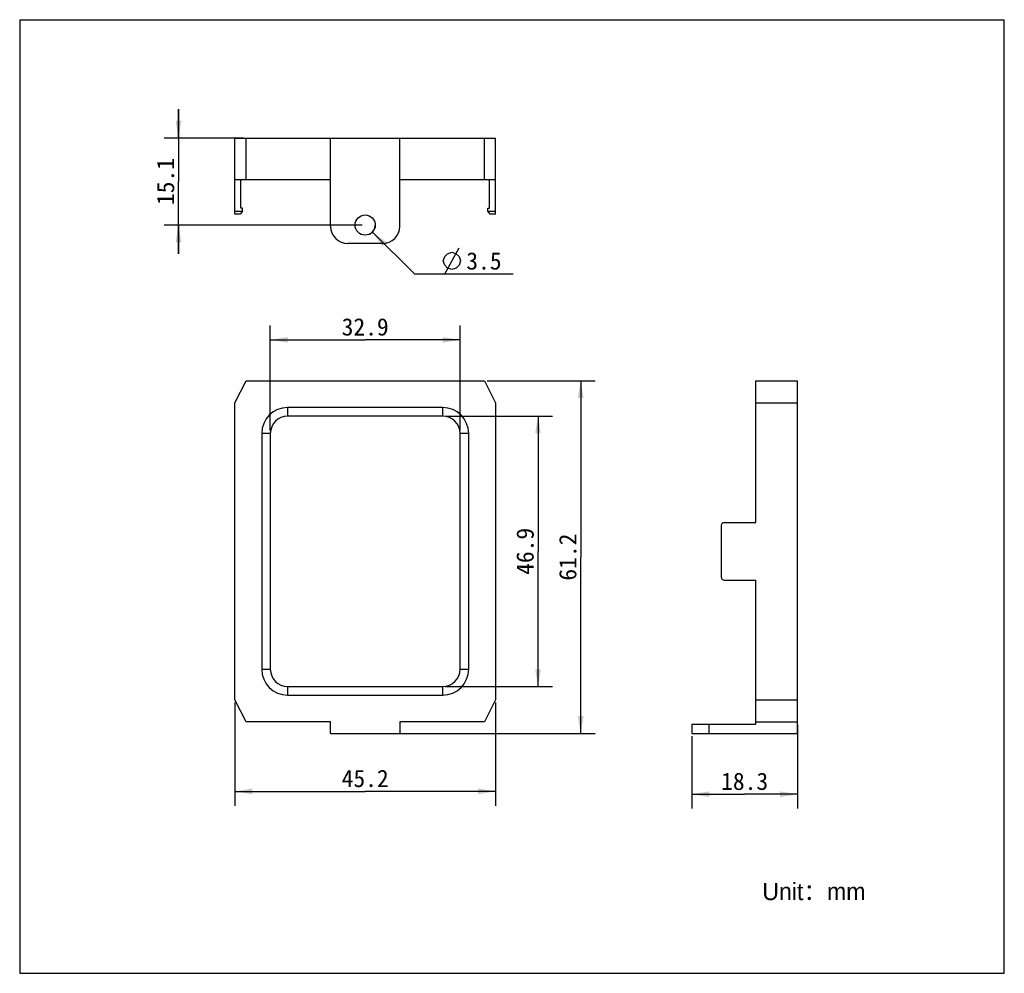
# Model space of a CAD drawing. Header units: millimetres. Extents: x 78 to 249, y 34 to 200.
import ezdxf
from ezdxf.enums import TextEntityAlignment as Align

# ---------------------------------------------------------------- set-up
doc = ezdxf.new("R2010")
doc.units = ezdxf.units.MM
doc.header["$LTSCALE"] = 16.335
doc.layers.get('0').update_dxf_attribs({"linetype": 'CONTINUOUS'})
doc.layers.add('20_ALL_FEATURES', color=7, linetype='CONTINUOUS')
doc.layers.add('51__DRAFT_DIMS', color=7, linetype='CONTINUOUS')
doc.styles.get("Standard").update_dxf_attribs({"font": 'simfang.ttf'})
doc.styles.add('尺寸值（小）', font='兰亭黑 GBK.TTF', dxfattribs={"height": 3})
doc.dimstyles.new('DIMSTYLE_1', dxfattribs={"dimtxt": 3, "dimasz": 3, "dimexe": 2.5, "dimexo": 0.5, "dimgap": 0.75, "dimtad": 1, "dimdsep": 46, "dimtxsty": 'STANDARD', "dimblk": '_FILLED', "dimblk1": '_FILLED', "dimblk2": '_FILLED', "dimcen": 0.09, "dimclrt": 3, "dimazin": 2, "dimtp": 0.3, "dimtm": 0.3, "dimtfac": 1, "dimtofl": 0, "dimtmove": 0, "dimatfit": 3, "dimldrblk": '_FILLED', "dimfxl": 1, "dimtolj": 1, "dimarcsym": 0})
doc.dimstyles.new('DIMSTYLE_2', dxfattribs={"dimtxt": 3, "dimasz": 3, "dimexe": 2.5, "dimexo": 0.5, "dimgap": 0.75, "dimtad": 1, "dimdsep": 46, "dimtxsty": 'STANDARD', "dimblk": '_FILLED', "dimblk1": '_FILLED', "dimblk2": '_FILLED', "dimcen": 0.09, "dimclrt": 3, "dimazin": 2, "dimtp": 0.2, "dimtm": 0.2, "dimtfac": 1, "dimtofl": 0, "dimtmove": 0, "dimatfit": 3, "dimldrblk": '_FILLED', "dimfxl": 1, "dimtolj": 1, "dimarcsym": 0})
doc.dimstyles.new('DIMSTYLE_3', dxfattribs={"dimtxt": 3, "dimasz": 3, "dimexe": 2.5, "dimexo": 0.5, "dimtad": 1, "dimdsep": 46, "dimtxsty": 'STANDARD', "dimblk": '_FILLED', "dimblk1": '_FILLED', "dimblk2": '_FILLED', "dimcen": 0.09, "dimclrt": 3, "dimazin": 2, "dimtp": 0.1, "dimtm": 0.1, "dimtfac": 1, "dimtofl": 0, "dimtmove": 0, "dimatfit": 1, "dimldrblk": '_FILLED', "dimfxl": 1, "dimtolj": 1, "dimarcsym": 0})
doc.dimstyles.new('DIMSTYLE_4', dxfattribs={"dimtxt": 3, "dimasz": 3, "dimexe": 2.5, "dimexo": 0.5, "dimgap": 0.75, "dimtad": 1, "dimdec": 1, "dimdsep": 46, "dimtxsty": 'STANDARD', "dimblk": '_FILLED', "dimblk1": '_FILLED', "dimblk2": '_FILLED', "dimcen": 0.09, "dimclrt": 3, "dimazin": 2, "dimtp": 0.3, "dimtm": 0.3, "dimtfac": 1, "dimtdec": 1, "dimtofl": 0, "dimtmove": 0, "dimatfit": 3, "dimldrblk": '_FILLED', "dimfxl": 1, "dimtolj": 1, "dimarcsym": 0})

# ---------------------------------------------------------------- blocks, each defined once
blk = doc.blocks.new('_FILLED')
at = {"color": 0, "linetype": 'ByBlock'}
blk.add_solid([(0, 0), (-1, 0.167), (-1, -0.167)], dxfattribs=at)
blk = doc.blocks.new('*D1')
at = {"layer": '51__DRAFT_DIMS', "color": 4}
for p, q in [((115.51, 81.35), (115.51, 63.44)), ((160.71, 81.35), (160.71, 63.44)), ((115.51, 65.94), (138.11, 65.94)), ((160.71, 65.94), (138.11, 65.94))]:
    blk.add_line(p, q, dxfattribs=at)
at = {"layer": '51__DRAFT_DIMS', "color": 4, "xscale": 3, "yscale": 3, "zscale": 3, "rotation": 180}
blk.add_blockref('_FILLED', (115.51, 65.94), dxfattribs=at)
at = {"layer": '51__DRAFT_DIMS', "color": 4, "xscale": 3, "yscale": 3, "zscale": 3}
blk.add_blockref('_FILLED', (160.71, 65.94), dxfattribs=at)
at = {"layer": '51__DRAFT_DIMS', "color": 3}
blk.add_text('45.2', height=3, dxfattribs=at).set_placement((138.11, 66.69), align=Align.CENTER)
blk = doc.blocks.new('*D2')
at = {"layer": '51__DRAFT_DIMS', "color": 4}
for p, q in [((159.29, 137.21), (178.01, 137.21)), ((175.51, 137.21), (175.51, 106.61)), ((175.51, 76.01), (175.51, 106.61)), ((144.11, 76.01), (178.01, 76.01))]:
    blk.add_line(p, q, dxfattribs=at)
at = {"layer": '51__DRAFT_DIMS', "color": 4, "xscale": 3, "yscale": 3, "zscale": 3}
for p, rotation in [((175.51, 137.21), 90), ((175.51, 76.01), 270)]:
    blk.add_blockref('_FILLED', p, dxfattribs=dict(at, rotation=rotation))
at = {"layer": '51__DRAFT_DIMS', "color": 3}
blk.add_text('61.2', height=3, rotation=90, dxfattribs=at).set_placement((174.76, 106.61), align=Align.CENTER)
blk = doc.blocks.new('*D3')
at = {"layer": '51__DRAFT_DIMS', "color": 4}
for p, q in [((213.11, 77.51), (213.11, 62.94)), ((194.81, 75.51), (194.81, 62.94)), ((194.81, 65.44), (203.96, 65.44)), ((213.11, 65.44), (203.96, 65.44))]:
    blk.add_line(p, q, dxfattribs=at)
at = {"layer": '51__DRAFT_DIMS', "color": 4, "xscale": 3, "yscale": 3, "zscale": 3, "rotation": 180}
blk.add_blockref('_FILLED', (194.81, 65.44), dxfattribs=at)
at = {"layer": '51__DRAFT_DIMS', "color": 4, "xscale": 3, "yscale": 3, "zscale": 3}
blk.add_blockref('_FILLED', (213.11, 65.44), dxfattribs=at)
at = {"layer": '51__DRAFT_DIMS', "color": 3}
blk.add_text('18.3', height=3, dxfattribs=at).set_placement((203.96, 66.19), align=Align.CENTER)
blk = doc.blocks.new('*D4')
at = {"layer": '51__DRAFT_DIMS', "color": 4}
for p, q in [((139.36, 163.02), (146.66, 155.78)), ((146.66, 155.78), (150.16, 155.78)), ((150.16, 155.78), (163.77, 155.78))]:
    blk.add_line(p, q, dxfattribs=at)
at = {"layer": '51__DRAFT_DIMS', "color": 4, "xscale": 3, "yscale": 3, "zscale": 3, "rotation": 135.2658174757}
blk.add_blockref('_FILLED', (139.36, 163.02), dxfattribs=at)
at = {"layer": '51__DRAFT_DIMS', "color": 3}
blk.add_text('3.5', height=3, dxfattribs=at).set_placement((155.66, 156.53))
blk = doc.blocks.new('*D5')
at = {"layer": '51__DRAFT_DIMS', "color": 4}
for p, q in [((105.71, 179.36), (105.71, 184.36)), ((105.71, 184.36), (105.71, 171.81)), ((116.93, 179.36), (103.21, 179.36)), ((105.71, 159.26), (105.71, 171.81)), ((137.61, 164.26), (103.21, 164.26)), ((105.71, 164.26), (105.71, 159.26))]:
    blk.add_line(p, q, dxfattribs=at)
at = {"layer": '51__DRAFT_DIMS', "color": 4, "xscale": 3, "yscale": 3, "zscale": 3}
for p, rotation in [((105.71, 179.36), 270), ((105.71, 164.26), 90)]:
    blk.add_blockref('_FILLED', p, dxfattribs=dict(at, rotation=rotation))
at = {"layer": '51__DRAFT_DIMS', "color": 3}
blk.add_text('15.1', height=3, rotation=90, dxfattribs=at).set_placement((104.96, 171.81), align=Align.CENTER)
blk = doc.blocks.new('*D6')
at = {"layer": '51__DRAFT_DIMS', "color": 4}
for p, q in [((121.65, 128.57), (121.65, 146.83)), ((154.57, 128.57), (154.57, 146.83)), ((121.65, 144.33), (138.11, 144.33)), ((154.57, 144.33), (138.11, 144.33))]:
    blk.add_line(p, q, dxfattribs=at)
at = {"layer": '51__DRAFT_DIMS', "color": 4, "xscale": 3, "yscale": 3, "zscale": 3, "rotation": 180}
blk.add_blockref('_FILLED', (121.65, 144.33), dxfattribs=at)
at = {"layer": '51__DRAFT_DIMS', "color": 4, "xscale": 3, "yscale": 3, "zscale": 3}
blk.add_blockref('_FILLED', (154.57, 144.33), dxfattribs=at)
at = {"layer": '51__DRAFT_DIMS', "color": 3}
blk.add_text('32.9', height=3, dxfattribs=at).set_placement((138.11, 145.08), align=Align.CENTER)
blk = doc.blocks.new('*D7')
at = {"layer": '51__DRAFT_DIMS', "color": 4}
for p, q in [((152.07, 131.07), (170.6, 131.07)), ((168.1, 131.07), (168.1, 107.61)), ((168.1, 84.15), (168.1, 107.61)), ((152.07, 84.15), (170.6, 84.15))]:
    blk.add_line(p, q, dxfattribs=at)
at = {"layer": '51__DRAFT_DIMS', "color": 4, "xscale": 3, "yscale": 3, "zscale": 3}
for p, rotation in [((168.1, 131.07), 90), ((168.1, 84.15), 270)]:
    blk.add_blockref('_FILLED', p, dxfattribs=dict(at, rotation=rotation))
at = {"layer": '51__DRAFT_DIMS', "color": 3}
blk.add_text('46.9', height=3, rotation=90, dxfattribs=at).set_placement((167.35, 107.61), align=Align.CENTER)

msp = doc.modelspace()

# ---------------------------------------------------------------- linework, layer by layer
for p, q in [((78.16, 199.908), (78.16, 34.354)), ((78.16, 199.908), (249.015, 199.908)), ((249.015, 34.354), (249.015, 199.908)), ((78.16, 34.354), (249.015, 34.354))]:
    msp.add_line(p, q)
at = {"layer": '20_ALL_FEATURES', "color": 7}
for p, q in [((115.51, 166.156), (115.51, 179.356)), ((115.51, 179.356), (160.714, 179.356)), ((117.431, 172.156), (117.431, 179.356)), ((132.112, 164.056), (132.112, 179.356)), ((144.112, 164.056), (144.112, 179.356)), ((158.793, 172.156), (158.793, 179.356)), ((160.714, 166.156), (160.714, 179.356)), ((115.51, 172.156), (132.112, 172.156)), ((116.512, 167.206), (116.512, 172.156)), ((144.112, 172.156), (160.714, 172.156)), ((159.712, 167.206), (159.712, 172.156)), ((116.412, 166.156), (115.51, 166.156)), ((116.812, 166.656), (116.412, 166.156)), ((116.812, 167.206), (116.512, 167.206)), ((116.812, 166.656), (116.812, 167.206)), ((159.412, 167.206), (159.712, 167.206)), ((159.412, 166.656), (159.412, 167.206)), ((159.812, 166.156), (159.412, 166.656)), ((160.714, 166.156), (159.812, 166.156)), ((141.112, 161.056), (135.112, 161.056)), ((115.51, 133.371), (117.431, 137.213)), ((117.431, 137.213), (158.793, 137.213)), ((158.793, 137.213), (160.714, 133.371)), ((205.907, 112.611), (205.907, 137.213)), ((205.907, 137.213), (213.107, 137.213)), ((213.107, 76.009), (213.107, 137.213)), ((115.51, 81.851), (115.51, 133.371)), ((160.714, 133.371), (160.714, 81.851)), ((205.907, 133.371), (213.107, 133.371)), ((151.574, 132.573), (124.65, 132.573)), ((151.574, 131.073), (124.65, 131.073)), ((120.15, 128.073), (120.15, 87.149)), ((121.65, 128.073), (121.65, 87.149)), ((154.574, 87.149), (154.574, 128.073)), ((156.074, 87.149), (156.074, 128.073)), ((199.907, 112.111), (199.907, 103.111)), ((200.407, 112.611), (205.907, 112.611)), ((200.407, 102.611), (205.907, 102.611)), ((205.907, 77.609), (205.907, 102.611)), ((124.65, 84.149), (151.574, 84.149)), ((124.65, 82.649), (151.574, 82.649)), ((117.431, 78.009), (115.51, 81.851)), ((160.714, 81.851), (158.793, 78.009)), ((205.907, 81.851), (213.107, 81.851)), ((132.112, 78.009), (117.431, 78.009)), ((132.112, 76.009), (132.112, 78.009)), ((158.793, 78.009), (144.112, 78.009)), ((144.112, 78.009), (144.112, 76.009)), ((194.807, 77.609), (205.907, 77.609)), ((194.807, 77.609), (194.807, 76.009)), ((205.907, 78.009), (213.107, 78.009)), ((132.112, 76.009), (144.112, 76.009)), ((194.807, 76.009), (213.107, 76.009))]:
    msp.add_line(p, q, dxfattribs=at)
at = {"layer": '20_ALL_FEATURES', "color": 4}
for p, q in [((115.51, 166.656), (116.812, 166.656)), ((159.412, 166.656), (160.714, 166.656)), ((124.65, 132.573), (124.65, 131.073)), ((151.574, 131.073), (151.574, 132.573)), ((121.65, 128.073), (120.15, 128.073)), ((156.074, 128.073), (154.574, 128.073)), ((120.15, 87.149), (121.65, 87.149)), ((154.574, 87.149), (156.074, 87.149)), ((124.65, 84.149), (124.65, 82.649)), ((151.574, 82.649), (151.574, 84.149)), ((197.807, 76.009), (197.807, 77.609))]:
    msp.add_line(p, q, dxfattribs=at)
at = {"layer": '20_ALL_FEATURES', "color": 7}
msp.add_circle((138.112, 164.256), 1.75, dxfattribs=at)
for centre, radius, start, end in [((135.112, 164.056), 3, 180, 270), ((141.112, 164.056), 3, 270, 360), ((124.65, 128.073), 4.5, 90, 180), ((151.574, 128.073), 4.5, 0, 90), ((124.65, 128.073), 3, 90, 180), ((151.574, 128.073), 3, 0, 90), ((200.407, 112.111), 0.5, 90, 180), ((200.407, 103.111), 0.5, 180, 270), ((124.65, 87.149), 4.5, 180, 270), ((124.65, 87.149), 3, 180, 270), ((151.574, 87.149), 4.5, 270, 360), ((151.574, 87.149), 3, 270, 360)]:
    msp.add_arc(centre, radius, start, end, dxfattribs=at)
at = {"layer": '51__DRAFT_DIMS', "color": 3}
msp.add_line((151.915, 155.782), (154.415, 160.282), dxfattribs=at)
msp.add_lwpolyline([(151.665, 158.032), (151.915, 158.782), (152.415, 159.282), (153.165, 159.532), (153.915, 159.282), (154.415, 158.782), (154.665, 158.032), (154.415, 157.282), (153.915, 156.782), (153.165, 156.532), (152.415, 156.782), (151.915, 157.282), (151.665, 158.032)], dxfattribs=at)
at = {"layer": '51__DRAFT_DIMS', "color": 4}
msp.add_arc((138.112, 164.256), 1.75, 299.32042, 360, dxfattribs=at)

# ---------------------------------------------------------------- texts
at = {"insert": (207.015, 50.062), "char_height": 3, "attachment_point": 1, "style": '尺寸值（小）'}
msp.add_mtext_dynamic_manual_height_columns('Unit：mm', width=28.36323, gutter_width=1, heights=[0], dxfattribs=at)

# ---------------------------------------------------------------- dimensions: what is measured, and where the dimension line sits
at = {"layer": '51__DRAFT_DIMS', "color": 4}
for base, p1, p2, angle, dimstyle, picture, middle in [((105.712, 164.256), (117.431, 179.356), (138.112, 164.256), 270, 'DIMSTYLE_2', '*D5', (105.712, 171.797)), ((175.509, 137.213), (143.612, 76.009), (158.793, 137.213), 90, 'DIMSTYLE_1', '*D2', (175.509, 106.544)), ((168.105, 84.149), (151.574, 131.073), (151.574, 84.149), 270, 'DIMSTYLE_4', '*D7', (168.105, 107.532))]:
    dim = msp.add_linear_dim(base=base, p1=p1, p2=p2, angle=angle, dimstyle=dimstyle, dxfattribs=at)
    dim.commit()
    dim.dimension.update_dxf_attribs({"geometry": picture, "text_midpoint": middle, "dimtype": 160})
dim = msp.add_diameter_dim_2p(p1=(139.355, 163.024), p2=(136.869, 165.487), text='%%c<>', dimstyle='DIMSTYLE_3', override={"dimtih": 1, "dimtoh": 1, "dimpost": '<>'}, dxfattribs=at)
dim.commit()
dim.dimension.update_dxf_attribs({"geometry": '*D4', "text_midpoint": (158.969, 158.032), "dimtype": 163})
for base, p1, p2, dimstyle, picture, middle in [((154.574, 144.33), (121.65, 128.073), (154.574, 128.073), 'DIMSTYLE_4', '*D6', (138.085, 144.33)), ((160.714, 65.944), (115.51, 81.851), (160.714, 81.851), 'DIMSTYLE_1', '*D1', (138.015, 65.944)), ((213.107, 65.436), (194.807, 76.009), (213.107, 78.009), 'DIMSTYLE_2', '*D3', (204.036, 65.436))]:
    dim = msp.add_linear_dim(base=base, p1=p1, p2=p2, dimstyle=dimstyle, dxfattribs=at)
    dim.commit()
    dim.dimension.update_dxf_attribs({"geometry": picture, "text_midpoint": middle, "dimtype": 160})

doc.saveas('drawing.dxf')
